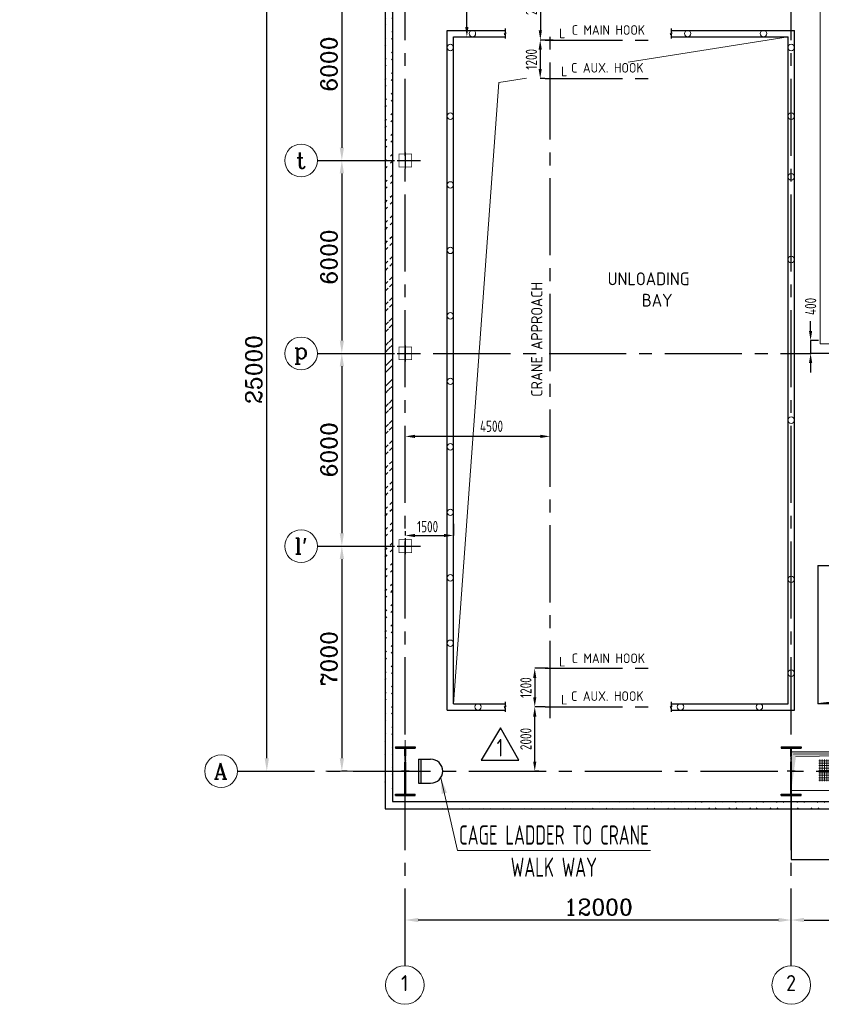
# Model space of a CAD drawing. Extents: x -287416 to 4934791, y -504132 to 1826789.
# Tile 96 of 256: x -21928 to 2998, y 200724 to 231361. Entities that reach past the tile are written whole.
import ezdxf
from ezdxf.enums import TextEntityAlignment as Align

# ---------------------------------------------------------------- set-up
doc = ezdxf.new("R2010")
doc.units = 0
doc.header["$LTSCALE"] = 800
doc.header["$MEASUREMENT"] = 0
doc.linetypes.add('CENTER', pattern=[2, 1.25, -0.25, 0.25, -0.25])
doc.linetypes.add('CENTER2', pattern=[1.125, 0.75, -0.125, 0.125, -0.125])
doc.layers.get('DEFPOINTS').update_dxf_attribs({"linetype": 'CONTINUOUS'})
for name, color, linetype in [('0-7-COL', 2, 'CENTER'), ('Aux_col', 7, 'CONTINUOUS'), ('Aux_col_cust', 1, 'CONTINUOUS'), ('COL', 1, 'CENTER'), ('EQP0', 1, 'CONTINUOUS'), ('EQP5', 3, 'CONTINUOUS'), ('GRID', 8, 'CENTER'), ('HANGERS', 1, 'CONTINUOUS'), ('HATCH', 9, 'CONTINUOUS'), ('STR', 2, 'CONTINUOUS'), ('WALL', 6, 'CONTINUOUS')]:
    doc.layers.add(name, color=color, linetype=linetype)
for name, color, linetype, lineweight in [('DIM', 4, 'CONTINUOUS', 15), ('PIPE OPENING HATCH', 7, 'CONTINUOUS', 13), ('T', 3, 'CONTINUOUS', 15), ('TEXT', 3, 'CONTINUOUS', 15)]:
    doc.layers.add(name, color=color, linetype=linetype, lineweight=lineweight)
doc.styles.add('ROMANC', font='romanc')
doc.styles.add('ROMANS', font='ISO9.shx', dxfattribs={"width": 0.8})
doc.styles.add('S1', font='SIMPLEX.SHX', dxfattribs={"height": 200})
doc.styles.add('S3', font='ROMANS1.SHX', dxfattribs={"width": 0.8})
doc.styles.add('VER', font='ISO9.SHX')
doc.dimstyles.new('cad', dxfattribs={"dimscale": 200, "dimtxt": 2.5, "dimasz": 2.5, "dimexe": 0.5, "dimexo": 0.5, "dimtad": 1, "dimdec": 0, "dimzin": 0, "dimdsep": 46, "dimtxsty": 'ROMANS', "dimcen": 0, "dimclrd": 4, "dimclre": 256, "dimclrt": 2, "dimadec": 0, "dimazin": 0, "dimtfac": 1, "dimtdec": 0, "dimtix": 1, "dimtmove": 2, "dimatfit": 0, "dimfxl": 0.5, "dimtolj": 1, "dimtzin": 0, "dimlwd": 5, "dimlwe": 5, "dimarcsym": 0})
doc.dimstyles.new('STANDARD$0', dxfattribs={"dimtxt": 250, "dimasz": 200, "dimexe": 0, "dimexo": 0, "dimgap": 100, "dimtad": 1, "dimdec": 0, "dimzin": 0, "dimdsep": 46, "dimtxsty": 'S1', "dimcen": 0, "dimadec": 0, "dimazin": 0, "dimtfac": 1, "dimtdec": 0, "dimtmove": 2, "dimatfit": 3, "dimfxl": 1, "dimtolj": 1, "dimtzin": 0, "dimarcsym": 0})

# ---------------------------------------------------------------- blocks, each defined once
blk = doc.blocks.new('*D787')
at = {"layer": 'DEFPOINTS', "color": 0, "linetype": 'Continuous', "transparency": 16777216}
for p in [(2063, 203347), (12063, 203347), (12063, 203347)]:
    blk.add_point(p, dxfattribs=at)
at = {"layer": 'DIM', "color": 4, "linetype": 'Continuous', "lineweight": -2, "transparency": 16777216}
blk.add_line((2463, 203347), (11663, 203347), dxfattribs=at)
at = {"layer": 'DIM', "color": 4, "linetype": 'Continuous', "transparency": 16777216}
for points in [[(2463, 203413), (2463, 203280), (2063, 203347)], [(11663, 203413), (11663, 203280), (12063, 203347)]]:
    blk.add_solid(points, dxfattribs=at)
at = {"layer": 'DIM', "linetype": 'Continuous', "transparency": 16777216, "insert": (7063, 203747), "char_height": 500, "attachment_point": 5, "style": 'ROMANC'}
blk.add_mtext('\\A1;10000', dxfattribs=at)
blk = doc.blocks.new('*D788')
at = {"layer": 'DEFPOINTS', "color": 0, "linetype": 'Continuous', "transparency": 16777216}
for p in [(-9937, 203347), (-9937, 203347), (2063, 203347)]:
    blk.add_point(p, dxfattribs=at)
at = {"layer": 'DIM', "color": 4, "linetype": 'Continuous', "lineweight": -2, "transparency": 16777216}
blk.add_line((1663, 203347), (-9537, 203347), dxfattribs=at)
at = {"layer": 'DIM', "color": 4, "linetype": 'Continuous', "transparency": 16777216}
for points in [[(-9537, 203413), (-9537, 203280), (-9937, 203347)], [(1663, 203413), (1663, 203280), (2063, 203347)]]:
    blk.add_solid(points, dxfattribs=at)
at = {"layer": 'DIM', "linetype": 'Continuous', "transparency": 16777216, "insert": (-3937, 203747), "char_height": 500, "attachment_point": 5, "style": 'ROMANC'}
blk.add_mtext('\\A1;12000', dxfattribs=at)
blk = doc.blocks.new('*D803')
at = {"layer": 'DEFPOINTS', "color": 0, "transparency": 16777216}
for p in [(-9937, 218396), (-9937, 218131), (-5437, 218131)]:
    blk.add_point(p, dxfattribs=at)
at = {"layer": 'DIM', "color": 9, "lineweight": -2, "transparency": 16777216}
for p, q in [((-9937, 218131), (-9937, 218396)), ((-5737, 218396), (-9637, 218396)), ((-5437, 218131), (-5437, 218396))]:
    blk.add_line(p, q, dxfattribs=at)
at = {"layer": 'DIM', "color": 9, "transparency": 16777216}
for points in [[(-9637, 218446), (-9637, 218346), (-9937, 218396)], [(-5737, 218446), (-5737, 218346), (-5437, 218396)]]:
    blk.add_solid(points, dxfattribs=at)
at = {"layer": 'DIM', "transparency": 16777216, "insert": (-7257, 218710), "char_height": 350, "attachment_point": 5, "style": 'ROMANS'}
blk.add_mtext('\\A1;4500', dxfattribs=at)
blk = doc.blocks.new('*D804')
at = {"layer": 'DEFPOINTS', "color": 0, "transparency": 16777216}
for p in [(-5501, 211179), (-5913, 209979), (-5913, 209979)]:
    blk.add_point(p, dxfattribs=at)
at = {"layer": 'DIM', "color": 9, "lineweight": -2, "transparency": 16777216}
for p, q in [((-5501, 211179), (-5913, 211179)), ((-5913, 210879), (-5913, 210279))]:
    blk.add_line(p, q, dxfattribs=at)
at = {"layer": 'DIM', "color": 9, "transparency": 16777216}
for points in [[(-5963, 210879), (-5863, 210879), (-5913, 211179)], [(-5963, 210279), (-5863, 210279), (-5913, 209979)]]:
    blk.add_solid(points, dxfattribs=at)
at = {"layer": 'DIM', "transparency": 16777216, "insert": (-6188, 210579), "char_height": 350, "attachment_point": 5, "rotation": 90, "style": 'ROMANS'}
blk.add_mtext('\\A1;1200', dxfattribs=at)
blk = doc.blocks.new('*D805')
at = {"layer": 'DEFPOINTS', "color": 0, "transparency": 16777216}
for p in [(-5337, 230729), (-5743, 229529), (-5597, 229529)]:
    blk.add_point(p, dxfattribs=at)
at = {"layer": 'DIM', "color": 9, "lineweight": -2, "transparency": 16777216}
for p, q in [((-5337, 230729), (-5743, 230729)), ((-5743, 230429), (-5743, 229829)), ((-5597, 229529), (-5743, 229529))]:
    blk.add_line(p, q, dxfattribs=at)
at = {"layer": 'DIM', "color": 9, "transparency": 16777216}
for points in [[(-5793, 230429), (-5693, 230429), (-5743, 230729)], [(-5793, 229829), (-5693, 229829), (-5743, 229529)]]:
    blk.add_solid(points, dxfattribs=at)
at = {"layer": 'DIM', "transparency": 16777216, "insert": (-6018, 230129), "char_height": 350, "attachment_point": 5, "rotation": 90, "style": 'ROMANS'}
blk.add_mtext('\\A1;1200', dxfattribs=at)
blk = doc.blocks.new('*D806')
at = {"layer": 'DEFPOINTS', "color": 0, "transparency": 16777216}
for p in [(-5689, 232979), (-5739, 230729), (-5739, 230729)]:
    blk.add_point(p, dxfattribs=at)
at = {"layer": 'DIM', "color": 9, "lineweight": -2, "transparency": 16777216}
for p, q in [((-5689, 232979), (-5739, 232979)), ((-5739, 232679), (-5739, 231029))]:
    blk.add_line(p, q, dxfattribs=at)
at = {"layer": 'DIM', "color": 9, "transparency": 16777216}
for points in [[(-5789, 232679), (-5689, 232679), (-5739, 232979)], [(-5789, 231029), (-5689, 231029), (-5739, 230729)]]:
    blk.add_solid(points, dxfattribs=at)
at = {"layer": 'DIM', "transparency": 16777216, "insert": (-6014, 231854), "char_height": 350, "attachment_point": 5, "rotation": 90, "style": 'ROMANS'}
blk.add_mtext('\\A1;2250', dxfattribs=at)
blk = doc.blocks.new('*D807')
at = {"layer": 'DEFPOINTS', "color": 0, "transparency": 16777216}
for p in [(-8160, 232979), (-8023, 232979), (-8145, 230829)]:
    blk.add_point(p, dxfattribs=at)
at = {"layer": 'DIM', "color": 9, "lineweight": -2, "transparency": 16777216}
for p, q in [((-8160, 232979), (-8023, 232979)), ((-8023, 231129), (-8023, 232679)), ((-8145, 230829), (-8023, 230829))]:
    blk.add_line(p, q, dxfattribs=at)
at = {"layer": 'DIM', "color": 9, "transparency": 16777216}
for points in [[(-8073, 232679), (-7973, 232679), (-8023, 232979)], [(-8073, 231129), (-7973, 231129), (-8023, 230829)]]:
    blk.add_solid(points, dxfattribs=at)
at = {"layer": 'DIM', "transparency": 16777216, "insert": (-8298, 231904), "char_height": 350, "attachment_point": 5, "rotation": 90, "style": 'ROMANS'}
blk.add_mtext('\\A1;2150', dxfattribs=at)
blk = doc.blocks.new('*D808')
at = {"layer": 'DEFPOINTS', "color": 0, "transparency": 16777216}
for p in [(3063, 221379), (2665, 220979), (4224, 220979)]:
    blk.add_point(p, dxfattribs=at)
at = {"layer": 'DIM', "color": 9, "lineweight": -2, "transparency": 16777216}
for p, q in [((2665, 221679), (2665, 221979)), ((2913, 221379), (2665, 221379)), ((2665, 221379), (2665, 220979)), ((4074, 220979), (2665, 220979)), ((2665, 220679), (2665, 220379))]:
    blk.add_line(p, q, dxfattribs=at)
at = {"layer": 'DIM', "color": 9, "transparency": 16777216}
for points in [[(2615, 221679), (2715, 221679), (2665, 221379)], [(2615, 220679), (2715, 220679), (2665, 220979)]]:
    blk.add_solid(points, dxfattribs=at)
at = {"layer": 'DIM', "transparency": 16777216, "insert": (2665, 222439), "char_height": 350, "attachment_point": 5, "rotation": 90, "style": 'ROMANS'}
blk.add_mtext('\\A1;400', dxfattribs=at)
blk = doc.blocks.new('A$C41E52089')
at = {"layer": 'COL'}
h = blk.add_hatch(dxfattribs=at)
h.set_pattern_fill('ANSI31', color=256, scale=100, style=0)
h.paths.add_polyline_path([(310, -720), (0, -720), (0, -760), (310, -760)])
h.paths.add_polyline_path([(0, -720), (-310, -720), (-310, -760), (0, -760)])
h.paths.add_polyline_path([(0, 0), (-13, 0), (-13, -720), (0, -720)])
h.paths.add_polyline_path([(0, 720), (-13, 720), (-13, 0), (0, 0)])
h.paths.add_polyline_path([(12, 0), (0, 0), (0, -720), (12, -720)])
h.paths.add_polyline_path([(12, 720), (0, 720), (0, 0), (12, 0)])
h.paths.add_polyline_path([(310, 760), (0, 760), (0, 720), (12, 720), (310, 720)])
h.paths.add_polyline_path([(0, 760), (-310, 760), (-310, 720), (0, 720)])
for p, q in [((-310, 760), (310, 760)), ((-310, 760), (-310, 720)), ((-310, 720), (310, 720)), ((-13, -720), (-13, 720)), ((12, -720), (12, 720)), ((310, 760), (310, 720)), ((-310, -720), (310, -720)), ((-310, -760), (-310, -720)), ((-310, -760), (310, -760)), ((310, -760), (310, -720))]:
    blk.add_line(p, q, dxfattribs=at)
at = {"layer": 'COL', "color": 2}
for p, q in [((0, -800), (0, 800)), ((123, 0), (-123, 0))]:
    blk.add_line(p, q, dxfattribs=at)
blk = doc.blocks.new('*D901')
at = {"layer": 'DEFPOINTS', "color": 0, "transparency": 16777216}
for p in [(-9937, 215445), (-8437, 215673), (-8437, 215312)]:
    blk.add_point(p, dxfattribs=at)
at = {"layer": 'DIM', "color": 9, "lineweight": -2, "transparency": 16777216}
for p, q in [((-9937, 215445), (-9937, 215312)), ((-8437, 215673), (-8437, 215312)), ((-9637, 215312), (-8737, 215312))]:
    blk.add_line(p, q, dxfattribs=at)
at = {"layer": 'DIM', "color": 9, "transparency": 16777216}
for points in [[(-9637, 215362), (-9637, 215262), (-9937, 215312)], [(-8737, 215362), (-8737, 215262), (-8437, 215312)]]:
    blk.add_solid(points, dxfattribs=at)
at = {"layer": 'DIM', "transparency": 16777216, "insert": (-9244, 215587), "char_height": 350, "attachment_point": 5, "style": 'ROMANS'}
blk.add_mtext('\\A1;1500', dxfattribs=at)
blk = doc.blocks.new('*D902')
at = {"layer": 'DEFPOINTS', "color": 0, "transparency": 16777216}
for p in [(-5913, 209979), (-5587, 209979), (-5784, 207979)]:
    blk.add_point(p, dxfattribs=at)
at = {"layer": 'DIM', "color": 9, "lineweight": -2, "transparency": 16777216}
for p, q in [((-5587, 209979), (-5913, 209979)), ((-5913, 208279), (-5913, 209679)), ((-5784, 207979), (-5913, 207979))]:
    blk.add_line(p, q, dxfattribs=at)
at = {"layer": 'DIM', "color": 9, "transparency": 16777216}
for points in [[(-5963, 209679), (-5863, 209679), (-5913, 209979)], [(-5963, 208279), (-5863, 208279), (-5913, 207979)]]:
    blk.add_solid(points, dxfattribs=at)
at = {"layer": 'DIM', "transparency": 16777216, "insert": (-6188, 208979), "char_height": 350, "attachment_point": 5, "rotation": 90, "style": 'ROMANS'}
blk.add_mtext('\\A1;2000', dxfattribs=at)
blk = doc.blocks.new('A$C024275AA')
at = {"layer": 'EQP5'}
for p, q in [((825, 6395), (825, 2095)), ((825, 6395), (6825, 6395)), ((6825, 6395), (6093, 2686)), ((6825, 6395), (6825, 2095)), ((6093, 2686), (825, 2095)), ((6825, 2095), (825, 2095))]:
    blk.add_line(p, q, dxfattribs=at)
at = {"layer": 'T', "style": 'S3', "width": 0.8}
for s, p in [('OPENING FOR', (1568, 4494)), ('GCB', (2857, 3623))]:
    blk.add_text(s, height=450, dxfattribs=at).set_placement(p)
blk = doc.blocks.new('A$C05191821')
at = {"layer": 'DIM'}
h = blk.add_hatch(dxfattribs=at)
h.set_pattern_fill('ANSI37', color=256, scale=600, angle=45, style=0)
h.set_pattern_definition([(90, (-17678.11, -48199.25), (-75, 1e-14), []), (180, (-17678.11, -48199.25), (-1e-14, -75), [])])
h.paths.add_polyline_path([(13504, 361), (12856, 361), (12856, -306), (13504, -306)])
at = {"layer": 'PIPE OPENING HATCH', "lineweight": -2}
blk.add_hatch(color=1, dxfattribs=at).paths.add_polyline_path([(12072, 530), (12000, -600), (12000, 598), (22000, 598)])
at = {"layer": 'PIPE OPENING HATCH'}
h = blk.add_hatch(color=1, dxfattribs=at)
h.paths.add_polyline_path([(12084, 0), (12016, 0), (12016, -485)])
h.paths.add_polyline_path([(22000, 600), (12016, 600), (12016, 0), (12044, 0), (12084, 0), (12147, 458)])
at = {"layer": 'PIPE OPENING HATCH', "color": 1, "lineweight": -2}
blk.add_line((22000, 598), (12072, 530), dxfattribs=at)
at = {"layer": 'PIPE OPENING HATCH', "color": 1}
blk.add_line((12147, 458), (22000, 600), dxfattribs=at)
blk.add_lwpolyline([(12000, 600), (22000, 600), (22000, -600), (12000, -600)], close=True, dxfattribs=at)
blk = doc.blocks.new('*D911')
at = {"layer": 'DEFPOINTS', "color": 0, "linetype": 'Continuous', "transparency": 16777216}
for p in [(-11911, 214979), (-11911, 207979), (-11745, 207979)]:
    blk.add_point(p, dxfattribs=at)
at = {"layer": 'DIM', "color": 4, "linetype": 'Continuous', "lineweight": -2, "transparency": 16777216}
blk.add_line((-11911, 214579), (-11911, 208379), dxfattribs=at)
at = {"layer": 'DIM', "linetype": 'Continuous', "lineweight": -2, "transparency": 16777216}
blk.add_line((-11745, 207979), (-11911, 207979), dxfattribs=at)
at = {"layer": 'DIM', "color": 4, "linetype": 'Continuous', "transparency": 16777216}
for points in [[(-11977, 214579), (-11844, 214579), (-11911, 214979)], [(-11977, 208379), (-11844, 208379), (-11911, 207979)]]:
    blk.add_solid(points, dxfattribs=at)
at = {"layer": 'DIM', "linetype": 'Continuous', "transparency": 16777216, "insert": (-12311, 211479), "char_height": 500, "attachment_point": 5, "rotation": 90, "style": 'ROMANC'}
blk.add_mtext('\\A1;7000', dxfattribs=at)
blk = doc.blocks.new('*D912')
at = {"layer": 'DEFPOINTS', "color": 0, "linetype": 'Continuous', "transparency": 16777216}
for p in [(-11911, 220979), (-11911, 214979), (-11911, 214979)]:
    blk.add_point(p, dxfattribs=at)
at = {"layer": 'DIM', "linetype": 'Continuous', "lineweight": -2, "transparency": 16777216}
for p, q in [((-11911, 220979), (-11911, 220979)), ((-11911, 214979), (-11911, 214979))]:
    blk.add_line(p, q, dxfattribs=at)
at = {"layer": 'DIM', "color": 4, "linetype": 'Continuous', "lineweight": -2, "transparency": 16777216}
blk.add_line((-11911, 220579), (-11911, 215379), dxfattribs=at)
at = {"layer": 'DIM', "color": 4, "linetype": 'Continuous', "transparency": 16777216}
for points in [[(-11977, 220579), (-11844, 220579), (-11911, 220979)], [(-11977, 215379), (-11844, 215379), (-11911, 214979)]]:
    blk.add_solid(points, dxfattribs=at)
at = {"layer": 'DIM', "linetype": 'Continuous', "transparency": 16777216, "insert": (-12311, 217979), "char_height": 500, "attachment_point": 5, "rotation": 90, "style": 'ROMANC'}
blk.add_mtext('\\A1;6000', dxfattribs=at)
blk = doc.blocks.new('*D913')
at = {"layer": 'DEFPOINTS', "color": 0, "linetype": 'Continuous', "transparency": 16777216}
for p in [(-11911, 226979), (-11911, 220979), (-11911, 220979)]:
    blk.add_point(p, dxfattribs=at)
at = {"layer": 'DIM', "linetype": 'Continuous', "lineweight": -2, "transparency": 16777216}
for p, q in [((-11911, 226979), (-11911, 226979)), ((-11911, 220979), (-11911, 220979))]:
    blk.add_line(p, q, dxfattribs=at)
at = {"layer": 'DIM', "color": 4, "linetype": 'Continuous', "lineweight": -2, "transparency": 16777216}
blk.add_line((-11911, 226579), (-11911, 221379), dxfattribs=at)
at = {"layer": 'DIM', "color": 4, "linetype": 'Continuous', "transparency": 16777216}
for points in [[(-11977, 226579), (-11844, 226579), (-11911, 226979)], [(-11977, 221379), (-11844, 221379), (-11911, 220979)]]:
    blk.add_solid(points, dxfattribs=at)
at = {"layer": 'DIM', "linetype": 'Continuous', "transparency": 16777216, "insert": (-12311, 223979), "char_height": 500, "attachment_point": 5, "rotation": 90, "style": 'ROMANC'}
blk.add_mtext('\\A1;6000', dxfattribs=at)
blk = doc.blocks.new('*D914')
at = {"layer": 'DEFPOINTS', "color": 0, "linetype": 'Continuous', "transparency": 16777216}
for p in [(-11911, 232979), (-11911, 226979), (-11911, 226979)]:
    blk.add_point(p, dxfattribs=at)
at = {"layer": 'DIM', "linetype": 'Continuous', "lineweight": -2, "transparency": 16777216}
for p, q in [((-11911, 232979), (-11911, 232979)), ((-11911, 226979), (-11911, 226979))]:
    blk.add_line(p, q, dxfattribs=at)
at = {"layer": 'DIM', "color": 4, "linetype": 'Continuous', "lineweight": -2, "transparency": 16777216}
blk.add_line((-11911, 232579), (-11911, 227379), dxfattribs=at)
at = {"layer": 'DIM', "color": 4, "linetype": 'Continuous', "transparency": 16777216}
for points in [[(-11977, 232579), (-11844, 232579), (-11911, 232979)], [(-11977, 227379), (-11844, 227379), (-11911, 226979)]]:
    blk.add_solid(points, dxfattribs=at)
at = {"layer": 'DIM', "linetype": 'Continuous', "transparency": 16777216, "insert": (-12311, 229979), "char_height": 500, "attachment_point": 5, "rotation": 90, "style": 'ROMANC'}
blk.add_mtext('\\A1;6000', dxfattribs=at)
blk = doc.blocks.new('*D916')
at = {"layer": 'DEFPOINTS', "color": 0, "linetype": 'Continuous', "transparency": 16777216}
for p in [(-14250, 232979), (-14245, 232979), (-14250, 207979)]:
    blk.add_point(p, dxfattribs=at)
at = {"layer": 'DIM', "linetype": 'Continuous', "lineweight": -2, "transparency": 16777216}
for p, q in [((-14250, 232979), (-14245, 232979)), ((-14250, 207979), (-14245, 207979))]:
    blk.add_line(p, q, dxfattribs=at)
at = {"layer": 'DIM', "color": 4, "linetype": 'Continuous', "lineweight": -2, "transparency": 16777216}
blk.add_line((-14245, 208379), (-14245, 232579), dxfattribs=at)
at = {"layer": 'DIM', "color": 4, "linetype": 'Continuous', "transparency": 16777216}
for points in [[(-14311, 232579), (-14178, 232579), (-14245, 232979)], [(-14311, 208379), (-14178, 208379), (-14245, 207979)]]:
    blk.add_solid(points, dxfattribs=at)
at = {"layer": 'DIM', "linetype": 'Continuous', "transparency": 16777216, "insert": (-14645, 220479), "char_height": 500, "attachment_point": 5, "rotation": 90, "style": 'ROMANC'}
blk.add_mtext('\\A1;25000', dxfattribs=at)
blk = doc.blocks.new('A$C5C0C65E7')
at = {"layer": 'Aux_col_cust'}
for p, q in [((-125, 0), (125, 0)), ((0, 125), (0, -125))]:
    blk.add_line(p, q, dxfattribs=at)
at = {"layer": 'Aux_col_cust', "const_width": 10, "flags": 128}
blk.add_lwpolyline([(-100, -100), (100, -100), (100, 100), (-100, 100)], close=True, dxfattribs=at)

msp = doc.modelspace()

# ---------------------------------------------------------------- hatches: boundary and pattern name
at = {"layer": 'HATCH'}
h = msp.add_hatch(dxfattribs=at)
h.set_pattern_fill('ANSI32', color=256, scale=1200, style=0)
h.set_pattern_definition([(45, (-85316.73, 125466.8), (-318.198, 318.198), []), (45, (-85104.6, 125466.8), (-318.198, 318.198), [])])
edge = h.paths.add_edge_path()
edge.add_line((-10566.9, 233808.9), (-10566.9, 206808.5))
edge.add_line((-10336.9, 233808.9), (-10336.9, 207038.5))
h = msp.add_hatch(dxfattribs=at)
h.set_pattern_fill('ANSI32', color=256, scale=1200, style=0)
h.set_pattern_definition([(45, (19608.27, 125736.8), (-318.198, 318.198), []), (45, (19820.4, 125736.8), (-318.198, 318.198), [])])
edge = h.paths.add_edge_path()
edge.add_line((83463.1, 207038.5), (-10336.9, 207038.5))
edge.add_line((83693.1, 206808.4), (-10566.9, 206808.5))

# ---------------------------------------------------------------- linework, layer by layer
at = {"layer": '0-7-COL', "linetype": 'Continuous', "ltscale": 4}
for p, q in [((-8636.9, 231028.5), (-6829.7, 231028.5)), ((-8636.9, 209878.5), (-8636.9, 231028.5)), ((-1671, 231028.5), (2163.1, 231028.5)), ((2163.1, 226528.5), (2163.1, 231028.5)), ((-8436.9, 230828.5), (-6829.7, 230828.5)), ((-8436.9, 210078.5), (-8436.9, 230828.5)), ((-1671, 230828.5), (1963.1, 230828.5)), ((1963.1, 226528.5), (1963.1, 230828.5)), ((1963.1, 210078.5), (1963.1, 226528.5)), ((2163.1, 209878.5), (2163.1, 226528.5)), ((-8636.9, 209878.5), (-6829.7, 209878.5)), ((-8436.9, 210078.5), (-6829.7, 210078.5)), ((-1671, 210078.5), (1963.1, 210078.5)), ((-1671, 209878.5), (2163.1, 209878.5))]:
    msp.add_line(p, q, dxfattribs=at)
at = {"layer": '0-7-COL', "linetype": 'CENTER2', "ltscale": 4}
for p, q in [((-5436.9, 209629.4), (-5436.9, 231008.7)), ((-5586.9, 230728.5), (-2122.1, 230728.5)), ((-5586.9, 229528.5), (-2096.7, 229528.5)), ((-5586.9, 211178.5), (-2142.5, 211178.5)), ((-5586.9, 209978.5), (-2109.4, 209978.5))]:
    msp.add_line(p, q, dxfattribs=at)
at = {"layer": '0-7-COL', "linetype": 'Continuous', "ltscale": 4, "flags": 128}
for points in [[(-6829.7, 231082.5), (-6829.7, 230956.3), (-6799.4, 230956.3), (-6860, 230905.9), (-6829.7, 230905.9), (-6829.7, 230779.7)], [(-1671, 231082.5), (-1671, 230956.3), (-1640.7, 230956.3), (-1701.3, 230905.9), (-1671, 230905.9), (-1671, 230779.7)], [(-6829.7, 210132.5), (-6829.7, 210006.3), (-6799.4, 210006.3), (-6860, 209955.9), (-6829.7, 209955.9), (-6829.7, 209829.7)], [(-1671, 210132.5), (-1671, 210006.3), (-1640.7, 210006.3), (-1701.3, 209955.9), (-1671, 209955.9), (-1671, 209829.7)]]:
    msp.add_lwpolyline(points, dxfattribs=at)
at = {"layer": 'DIM'}
for p, q in [((-12438.4, 226978.5), (-11149.1, 226978.5)), ((-12438.4, 220978.5), (-11149.1, 220978.5)), ((-9936.9, 208946.9), (-9936.9, 207100.8)), ((-12410.1, 207978.5), (-11218.4, 207978.5))]:
    msp.add_line(p, q, dxfattribs=at)
at = {"layer": 'DIM', "flags": 128}
msp.add_lwpolyline([(2963.1, 221278.5), (4663.1, 221278.5), (4663.1, 233078.5), (2963.1, 233078.5)], close=True, dxfattribs=at)
for points in [[(-3007, 230042.2), (1963.1, 230828.5)], [(-8436.9, 210078.5), (-7032.9, 229405.3), (-6169.4, 229541.9)]]:
    msp.add_lwpolyline(points, dxfattribs=at)
at = {"layer": 'DIM'}
for centre, radius in [((-7851.4, 230928.5), 100), ((-1156.8, 230928.5), 100), ((1200.4, 230928.5), 100), ((-8536.9, 230495.7), 100), ((-8536.9, 230495.7), 100), ((2063.1, 230495.7), 100), ((2063.1, 230495.7), 100), ((-8536.9, 228358.2), 100), ((-8536.9, 228358.2), 100), ((2063.1, 228358.2), 100), ((2063.1, 228358.2), 100), ((-13178.1, 226978.5), 508.6), ((2063.1, 226470.7), 100), ((-8536.9, 226220.7), 100), ((-8536.9, 224183.2), 100), ((2063.1, 223900.8), 100), ((-8536.9, 222145.7), 100), ((-13178.1, 220978.5), 508.6), ((-8536.9, 220108.2), 100), ((2063.1, 218901.4), 100), ((-8536.9, 218070.7), 100), ((-8536.9, 216033.2), 100), ((-13178.1, 214978.5), 508.6), ((-8536.9, 213995.7), 100), ((2063.1, 213948.7), 100), ((-8536.9, 211958.2), 100), ((2063.1, 211029.2), 100), ((-7678.1, 209978.5), 100), ((-7678.1, 209978.5), 100), ((-1380.7, 209978.5), 100), ((-1380.7, 209978.5), 100), ((1072.4, 209978.5), 100), ((1072.4, 209978.5), 100), ((-15667.5, 207978.5), 508.6)]:
    msp.add_circle(centre, radius, dxfattribs=at)
at = {"layer": 'EQP0'}
for p, q in [((-9531.3, 208353.5), (-9531.3, 207603.5)), ((-9531.3, 208353.5), (-9150.3, 208353.5)), ((-9452.8, 208353.5), (-9452.8, 207603.5)), ((-9531.3, 207603.5), (-9150.3, 207603.5))]:
    msp.add_line(p, q, dxfattribs=at)
msp.add_arc((-9150.3, 207978.5), 375, 270, 90, dxfattribs=at)
at = {"layer": 'GRID', "linetype": 'CENTER2', "ltscale": 4}
for p, q in [((-9936.9, 201924.2), (-9936.9, 247063.1)), ((2063.1, 201924.4), (2063.1, 247063.1)), ((-12669.5, 226978.5), (-9427.9, 226978.5)), ((-12669.5, 220978.5), (2683.9, 220978.5)), ((-12669.5, 214978.5), (-9427.9, 214978.5)), ((-15158.9, 207978.5), (58254.9, 207978.5))]:
    msp.add_line(p, q, dxfattribs=at)
at = {"layer": 'HANGERS', "linetype": 'Continuous'}
for p, q in [((-6977.9, 209323.6), (-7577.7, 208325)), ((-6406.7, 208325), (-6977.9, 209323.6)), ((-7577.7, 208325), (-6406.7, 208325))]:
    msp.add_line(p, q, dxfattribs=at)
at = {"layer": 'TEXT'}
for centre in [(-9952.4, 201324.2), (2063.1, 201324.4)]:
    msp.add_circle(centre, 600, dxfattribs=at)
at = {"layer": 'WALL'}
for p, q in [((-10566.9, 233808.9), (-10566.9, 206808.5)), ((-10336.9, 234038.9), (-10336.9, 207038.5)), ((-10566.9, 206808.5), (12408.4, 206808.5)), ((-10336.9, 207038.5), (12408.4, 207038.5))]:
    msp.add_line(p, q, dxfattribs=at)
at = {"layer": 'WALL', "color": 1}
for p, q in [((2063.1, 207228.5), (2063.1, 205228.5)), ((2063.1, 205228.5), (73063.1, 205228.5))]:
    msp.add_line(p, q, dxfattribs=at)

# ---------------------------------------------------------------- block references
at = {"layer": 'Aux_col', "xscale": 2, "yscale": 2, "zscale": 2}
for p in [(-9936.9, 226978.5), (-9936.9, 220978.5), (-9936.9, 214978.5)]:
    msp.add_blockref('A$C5C0C65E7', p, dxfattribs=at)
at = {"layer": 'COL'}
for p in [(-9936.9, 207978.5), (2063.1, 207978.5)]:
    msp.add_blockref('A$C41E52089', p, dxfattribs=at)
at = {"layer": 'DIM'}
for name, p in [('A$C024275AA', (2063.1, 207978.5)), ('A$C05191821', (-9936.9, 207978.5))]:
    msp.add_blockref(name, p, dxfattribs=at)

# ---------------------------------------------------------------- texts
at = {"layer": 'HANGERS', "linetype": 'Continuous', "style": 'ROMANS', "width": 0.8}
msp.add_text('1', height=546.5, dxfattribs=at).set_placement((-7094.2, 208435.8))
at = {"layer": 'STR', "color": 4, "insert": (-3539.1, 223499), "char_height": 400, "width": 3040.312, "attachment_point": 1, "style": 'VER'}
msp.add_mtext('\\pi-108.42;UNLOADING \\P\\pi958.25;BAY', dxfattribs=at)
at = {"layer": 'TEXT'}
for s, height, style, p in [('L', 300, 'ROMANS', (-5056.9, 230936.4)), ('C MAIN HOOK ', 300, 'ROMANS', (-3538.6, 231040.5)), ('L', 300, 'ROMANS', (-4996.1, 229753.4)), ('C AUX. HOOK', 300, 'ROMANS', (-3656.1, 229864.3)), ('t', 500, 'ROMANC', (-13178.1, 226978.5)), ('p', 500, 'ROMANC', (-13178.1, 220978.5)), ("l'", 500, 'ROMANC', (-13178.1, 214978.5)), ('L', 300, 'ROMANS', (-5056.9, 211386.4)), ('C MAIN HOOK ', 300, 'ROMANS', (-3538.6, 211490.5)), ('C AUX. HOOK', 300, 'ROMANS', (-3656.1, 210314.3)), ('L', 300, 'ROMANS', (-4996.1, 210203.4)), ('A', 500, 'ROMANC', (-15682.7, 207978.5)), ('1', 500, 'ROMANS', (-9958.3, 201383.3)), ('2', 500, 'ROMANS', (2057.2, 201383.5))]:
    msp.add_text(s, height=height, dxfattribs=dict(at, style=style)).set_placement(p, align=Align.MIDDLE)
at = {"layer": 'TEXT', "style": 'ROMANS'}
msp.add_text('CRANE APPROACH', height=350, rotation=90, dxfattribs=at).set_placement((-5850.6, 221414.9), align=Align.MIDDLE)
at = {"layer": 'TEXT', "insert": (-5317.1, 206292.2), "char_height": 600, "width": 6613.143, "attachment_point": 2, "style": 'ROMANS'}
msp.add_mtext('{\\W0.7;CAGE LADDER TO CRANE WALK WAY}', dxfattribs=at)

# ---------------------------------------------------------------- dimensions: what is measured, and where the dimension line sits
at = {"layer": 'DIM', "linetype": 'Continuous'}
for base, p1, p2, picture, middle in [((-14244.6, 232978.5), (-14249.9, 207978.5), (-14249.9, 232978.5), '*D916', (-14644.6, 220478.5)), ((-11910.6, 226978.5), (-11910.6, 232978.5), (-11910.6, 226978.5), '*D914', (-12310.6, 229978.5)), ((-11910.6, 220978.5), (-11910.6, 226978.5), (-11910.6, 220978.5), '*D913', (-12310.6, 223978.5)), ((-11910.6, 214978.5), (-11910.6, 220978.5), (-11910.6, 214978.5), '*D912', (-12310.6, 217978.5)), ((-11910.6, 207978.5), (-11910.6, 214978.5), (-11745.3, 207978.5), '*D911', (-12310.6, 211478.5))]:
    dim = msp.add_linear_dim(base=base, p1=p1, p2=p2, angle=90, dimstyle='STANDARD$0', override={"dimscale": 100, "dimtxt": 5, "dimasz": 4, "dimgap": 1.5, "dimtxsty": 'ROMANC', "dimclrd": 4, "dimclre": 256, "dimclrt": 256, "dimtix": 1}, dxfattribs=at)
    dim.commit()
    dim.dimension.update_dxf_attribs({"geometry": picture, "text_midpoint": middle})
at = {"layer": 'DIM'}
for base, p1, p2, picture, middle in [((-8022.6, 232978.5), (-8144.9, 230828.5), (-8159.5, 232978.5), '*D807', (-8297.6, 231903.5)), ((-5739.2, 230728.9), (-5689.2, 232978.5), (-5739.2, 230728.9), '*D806', (-6014.2, 231853.7)), ((-5743.5, 229528.5), (-5336.9, 230728.5), (-5597.4, 229528.5), '*D805', (-6018.5, 230128.5)), ((-5913.2, 209978.5), (-5500.8, 211178.5), (-5913.2, 209978.5), '*D804', (-6188.2, 210578.5)), ((-5913.2, 209978.5), (-5783.7, 207978.5), (-5586.9, 209978.5), '*D902', (-6188.2, 208978.5))]:
    dim = msp.add_linear_dim(base=base, p1=p1, p2=p2, angle=90, dimstyle='STANDARD$0', override={"dimtxt": 350, "dimasz": 300, "dimtxsty": 'ROMANS', "dimclrd": 9, "dimclre": 9, "dimclrt": 256, "dimtix": 1}, dxfattribs=at)
    dim.commit()
    dim.dimension.update_dxf_attribs({"geometry": picture, "text_midpoint": middle})
dim = msp.add_linear_dim(base=(2665, 220978.5), p1=(3063.1, 221378.5), p2=(4224, 220978.5), angle=90, dimstyle='STANDARD$0', override={"dimtxt": 350, "dimasz": 300, "dimexo": 150, "dimtxsty": 'ROMANS', "dimclrd": 9, "dimclre": 9, "dimclrt": 256, "dimtix": 1}, dxfattribs=at)
dim.commit()
dim.dimension.update_dxf_attribs({"geometry": '*D808', "text_midpoint": (2665, 222438.5), "dimtype": 160})
for base, p1, p2, picture, middle in [((-9936.9, 218395.6), (-5436.9, 218131.1), (-9936.9, 218131.1), '*D803', (-7256.6, 218710.4)), ((-8436.9, 215311.5), (-9936.9, 215445.3), (-8436.9, 215672.9), '*D901', (-9243.5, 215586.5))]:
    dim = msp.add_linear_dim(base=base, p1=p1, p2=p2, dimstyle='STANDARD$0', override={"dimtxt": 350, "dimasz": 300, "dimtxsty": 'ROMANS', "dimclrd": 9, "dimclre": 9, "dimclrt": 256, "dimtix": 1}, dxfattribs=at)
    dim.commit()
    dim.dimension.update_dxf_attribs({"geometry": picture, "text_midpoint": middle, "dimtype": 160})
at = {"layer": 'DIM', "linetype": 'Continuous'}
for base, p2, picture, middle in [((-9936.9, 203346.7), (-9936.9, 203346.7), '*D788', (-3936.9, 203746.7)), ((12063.1, 203346.7), (12063.1, 203346.7), '*D787', (7063.1, 203746.7))]:
    dim = msp.add_linear_dim(base=base, p1=(2063.1, 203346.7), p2=p2, dimstyle='STANDARD$0', override={"dimscale": 100, "dimtxt": 5, "dimasz": 4, "dimgap": 1.5, "dimtxsty": 'ROMANC', "dimclrd": 4, "dimclre": 256, "dimclrt": 256, "dimtix": 1}, dxfattribs=at)
    dim.commit()
    dim.dimension.update_dxf_attribs({"geometry": picture, "text_midpoint": middle})

# ---------------------------------------------------------------- leaders
at = {"layer": 'DIM'}
msp.add_leader([(-8834.6, 207776.1), (-8317.4, 205509.3), (-2316.4, 205509.3)], dimstyle='cad', override={"dimtad": 0}, dxfattribs=at)

doc.saveas('drawing.dxf')
